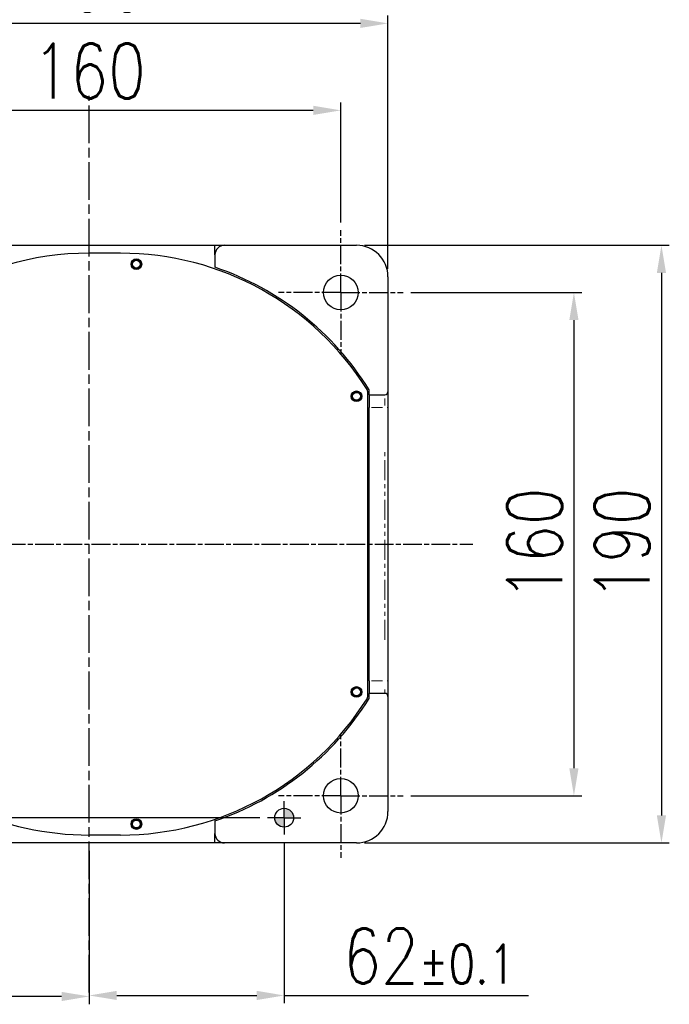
# Model space of a CAD drawing. Header units: millimetres. Extents: x 0 to 7327, y -11399 to -6123.
# Tile 81 of 87: x 5107 to 5521, y -10242 to -9616. Entities that reach past the tile are written whole.
import ezdxf

# ---------------------------------------------------------------- set-up
doc = ezdxf.new("R2010")
doc.units = ezdxf.units.MM
for name, pattern in [('AM_ISO08W050', [18, 12, -1.5, 3, -1.5]), ('AM_ISO08W050x2', [9, 6, -0.75, 1.5, -0.75]), ('SLD-가상선(이점쇄선)', [12.7, 6.35, -1.27, 1.27, -1.27, 1.27, -1.27]), ('SLD-실선', [0])]:
    doc.linetypes.add(name, pattern=pattern)
for name, color, linetype, lineweight in [('AM_5', 3, 'Continuous', 25), ('AM_7', 4, 'AM_ISO08W050', 25), ('AM_8', 1, 'Continuous', 25), ('LineThick', 7, 'Continuous', 30)]:
    doc.layers.add(name, color=color, linetype=linetype, lineweight=lineweight)
doc.styles.add('HHI_Dims', font='simplex.shx', dxfattribs={"width": 0.8, "bigfont": 'whgtxt.shx'})
doc.dimstyles.new('HHI_Standard$0', dxfattribs={"dimtxt": 3.5, "dimasz": 3.5, "dimexe": 1, "dimexo": 1, "dimgap": 1.5, "dimtad": 1, "dimdec": 0, "dimdsep": 46, "dimtxsty": 'HHI_Dims', "dimcen": 0, "dimclrd": 1, "dimclre": 1, "dimclrt": 1, "dimadec": 3, "dimazin": 2, "dimtp": 0.1, "dimtm": 0.1, "dimtfac": 0.65, "dimtdec": 0, "dimtmove": 0, "dimatfit": 3, "dimldrblk": 'OPEN30', "dimfxl": 1, "dimlwd": -1, "dimlwe": -1, "dimarcsym": 1})

# ---------------------------------------------------------------- blocks, each defined once
blk = doc.blocks.new('A$C69AD30E5')
h = blk.add_hatch(color=1)
h.dxf.hatch_style = 1
h.paths.add_polyline_path([(439.69, 124.66), (439.69, 121.66), (442.69, 121.66, 0.414214)])
h.paths.add_polyline_path([(439.69, 121.66), (436.69, 121.66, 0.414214), (439.69, 118.66)])
at = {"color": 7, "linetype": 'SLD-실선', "lineweight": 25}
for p, q in [((337.69, 303.66), (417.69, 303.66)), ((387.69, 301.16), (377.69, 301.16)), ((417.69, 303.66), (420.69, 303.66)), ((417.69, 300.66), (417.69, 296.69)), ((420.69, 303.66), (462.69, 303.66)), ((472.69, 293.66), (472.69, 257.11)), ((466.19, 257.3), (466.19, 160.02)), ((466.69, 256.11), (466.69, 257.73)), ((472.69, 257.11), (472.69, 252.11)), ((466.69, 256.11), (471.69, 256.11)), ((466.69, 256.11), (466.69, 252.11)), ((466.69, 165.21), (466.69, 252.11)), ((472.69, 252.11), (472.69, 165.21)), ((466.69, 165.21), (466.69, 161.21)), ((472.69, 165.21), (472.69, 160.21)), ((466.69, 159.59), (466.69, 161.21)), ((471.69, 161.21), (466.69, 161.21)), ((472.69, 160.21), (472.69, 123.66)), ((417.69, 120.63), (417.69, 116.66)), ((387.69, 116.16), (377.69, 116.16)), ((417.69, 113.66), (337.69, 113.66)), ((420.69, 113.66), (417.69, 113.66)), ((462.69, 113.66), (420.69, 113.66))]:
    blk.add_line(p, q, dxfattribs=at)
at = {"color": 8, "linetype": 'SLD-가상선(이점쇄선)', "lineweight": 18}
for p, q in [((471.69, 252.71), (471.69, 254.94)), ((470.94, 252.11), (467.44, 252.11)), ((472.67, 252.11), (472.39, 252.11)), ((471.69, 178.24), (471.69, 239.07)), ((467.44, 165.21), (470.94, 165.21)), ((472.67, 165.21), (472.39, 165.21)), ((471.69, 161.27), (471.69, 162.38))]:
    blk.add_line(p, q, dxfattribs=at)
at = {"color": 7, "linetype": 'SLD-실선', "lineweight": 25}
for centre, radius in [((392.69, 297.66), 1.7), ((392.69, 297.66), 1.5), ((392.69, 297.66), 1.25), ((462.69, 255.66), 1.7), ((462.69, 255.66), 1.5), ((462.69, 255.66), 1.25), ((462.69, 161.66), 1.7), ((462.69, 161.66), 1.5), ((462.69, 161.66), 1.25), ((439.69, 121.66), 3), ((392.69, 119.66), 1.7), ((392.69, 119.66), 1.5), ((392.69, 119.66), 1.25)]:
    blk.add_circle(centre, radius, dxfattribs=at)
for centre, radius, start, end in [((377.69, 208.66), 92.5, 90, 155.6843), ((387.69, 208.66), 92.5, 32.1137, 90), ((420.69, 300.66), 3, 90, 180), ((462.69, 293.66), 10, 0, 90), ((387.69, 208.66), 93, 31.8468, 71.1809), ((465.19, 257.3), 1, 0, 32.1137), ((471.69, 257.11), 1, 270, 0), ((465.19, 160.02), 1, 327.8863, 0), ((471.69, 160.21), 1, 0, 90), ((387.69, 208.66), 92.5, 270, 327.8863), ((387.69, 208.66), 93, 288.8191, 328.1532), ((377.69, 208.66), 92.5, 220.3202, 270), ((462.69, 123.66), 10, 270, 0), ((420.69, 116.66), 3, 180, 270)]:
    blk.add_arc(centre, radius, start, end, dxfattribs=at)
for points, knots in [([(417.69, 300.66), (417.69, 301.38), (417.69, 302.11), (417.69, 302.96), (417.69, 303.21), (417.69, 303.47), (417.69, 303.54), (417.69, 303.63), (417.69, 303.66), (417.69, 303.66)], [0, 0, 0, 0, 0.5, 0.5, 0.75, 0.75, 0.875, 0.875, 1, 1, 1, 1]), ([(417.69, 113.66), (417.69, 113.66), (417.69, 113.68), (417.69, 113.78), (417.69, 113.85), (417.69, 114.11), (417.69, 114.35), (417.69, 114.92), (417.69, 115.25), (417.69, 115.93), (417.69, 116.3), (417.69, 116.66)], [0, 0, 0, 0, 0.125, 0.125, 0.25, 0.25, 0.5, 0.5, 0.75, 0.75, 1, 1, 1, 1])]:
    blk.add_open_spline(points, degree=3, knots=knots, dxfattribs=at)
at = {"layer": 'AM_7'}
blk.add_line((377.69, 66.12), (377.69, 351.2), dxfattribs=at)
at = {"layer": 'AM_7', "linetype": 'AM_ISO08W050x2'}
for p, q in [((457.69, 288.66), (457.69, 308.45)), ((457.69, 288.66), (437.9, 288.66)), ((457.69, 288.66), (477.48, 288.66)), ((457.69, 288.66), (457.69, 268.87)), ((180.48, 208.66), (499.69, 208.66)), ((457.69, 128.66), (457.69, 148.45)), ((457.69, 128.66), (437.9, 128.66)), ((457.69, 128.66), (477.48, 128.66)), ((457.69, 128.66), (457.69, 108.87)), ((439.69, 121.66), (439.69, 126.94)), ((439.69, 121.66), (434.41, 121.66)), ((439.69, 121.66), (444.97, 121.66)), ((439.69, 121.66), (439.69, 116.38))]:
    blk.add_line(p, q, dxfattribs=at)
at = {"layer": 'LineThick'}
for centre in [(457.69, 288.66), (457.69, 128.66)]:
    blk.add_circle(centre, 5.5, dxfattribs=at)
blk = doc.blocks.new('*D91')
at = {"layer": 'AM_8', "color": 1, "transparency": 16777216}
for p, q in [((5356.23, -9789.55), (5464.86, -9789.55)), ((5459.86, -9807.05), (5459.86, -10092.05)), ((5356.23, -10109.55), (5464.86, -10109.55))]:
    blk.add_line(p, q, dxfattribs=at)
for points in [[(5456.94, -9807.05), (5462.78, -9807.05), (5459.86, -9789.55)], [(5456.94, -10092.05), (5462.78, -10092.05), (5459.86, -10109.55)]]:
    blk.add_solid(points, dxfattribs=at)
at = {"layer": 'Defpoints', "color": 0, "transparency": 16777216}
for p in [(5351.23, -9789.55), (5351.23, -10109.55), (5459.86, -10109.55)]:
    blk.add_point(p, dxfattribs=at)
at = {"layer": 'AM_8', "color": 1, "transparency": 16777216, "insert": (5434.86, -9949.55), "char_height": 35, "attachment_point": 5, "rotation": 90, "style": 'HHI_Dims'}
blk.add_mtext('160', dxfattribs=at)
blk = doc.blocks.new('_Open30')
at = {"color": 0, "linetype": 'ByBlock', "lineweight": -2}
for p, q in [((-1, 0.268), (0, 0)), ((0, 0), (-1, -0.268)), ((0, 0), (-1, 0))]:
    blk.add_line(p, q, dxfattribs=at)
blk = doc.blocks.new('*D92')
at = {"layer": 'AM_8', "color": 1, "transparency": 16777216}
for p, q in [((4991.65, -9744.97), (4991.65, -9668.72)), ((5311.65, -9744.97), (5311.65, -9668.72)), ((5294.15, -9673.72), (5009.15, -9673.72))]:
    blk.add_line(p, q, dxfattribs=at)
for points in [[(5009.15, -9670.8), (5009.15, -9676.63), (4991.65, -9673.72)], [(5294.15, -9670.8), (5294.15, -9676.63), (5311.65, -9673.72)]]:
    blk.add_solid(points, dxfattribs=at)
at = {"layer": 'Defpoints', "color": 0, "transparency": 16777216}
for p in [(4991.65, -9673.72), (4991.65, -9749.97), (5311.65, -9749.97)]:
    blk.add_point(p, dxfattribs=at)
at = {"layer": 'AM_8', "color": 1, "transparency": 16777216, "insert": (5151.65, -9648.72), "char_height": 35, "attachment_point": 5, "style": 'HHI_Dims'}
blk.add_mtext('160', dxfattribs=at)
blk = doc.blocks.new('*D93')
at = {"layer": 'AM_8', "color": 1, "transparency": 16777216}
for p, q in [((4961.65, -9774.55), (4961.65, -9613.41)), ((5341.65, -9774.55), (5341.65, -9613.41)), ((5324.15, -9618.41), (4979.15, -9618.41))]:
    blk.add_line(p, q, dxfattribs=at)
for points in [[(4979.15, -9615.49), (4979.15, -9621.32), (4961.65, -9618.41)], [(5324.15, -9615.49), (5324.15, -9621.32), (5341.65, -9618.41)]]:
    blk.add_solid(points, dxfattribs=at)
at = {"layer": 'Defpoints', "color": 0, "transparency": 16777216}
for p in [(4961.65, -9618.41), (4961.65, -9779.55), (5341.65, -9779.55)]:
    blk.add_point(p, dxfattribs=at)
at = {"layer": 'AM_8', "color": 1, "transparency": 16777216, "insert": (5151.65, -9593.41), "char_height": 35, "attachment_point": 5, "style": 'HHI_Dims'}
blk.add_mtext('190', dxfattribs=at)
blk = doc.blocks.new('*D94')
at = {"layer": 'AM_8', "color": 1, "transparency": 16777216}
for p, q in [((5326.65, -9759.55), (5520.52, -9759.55)), ((5515.52, -9777.05), (5515.52, -10122.05)), ((5326.65, -10139.55), (5520.52, -10139.55))]:
    blk.add_line(p, q, dxfattribs=at)
for points in [[(5512.6, -9777.05), (5518.43, -9777.05), (5515.52, -9759.55)], [(5512.6, -10122.05), (5518.43, -10122.05), (5515.52, -10139.55)]]:
    blk.add_solid(points, dxfattribs=at)
at = {"layer": 'Defpoints', "color": 0, "transparency": 16777216}
for p in [(5321.65, -9759.55), (5321.65, -10139.55), (5515.52, -10139.55)]:
    blk.add_point(p, dxfattribs=at)
at = {"layer": 'AM_8', "color": 1, "transparency": 16777216, "insert": (5490.52, -9949.55), "char_height": 35, "attachment_point": 5, "rotation": 90, "style": 'HHI_Dims'}
blk.add_mtext('190', dxfattribs=at)
blk = doc.blocks.new('*D88')
at = {"layer": 'AM_5', "color": 1, "transparency": 16777216}
for p, q in [((5027.65, -9791.11), (5027.65, -10242.19)), ((5027.65, -10237.19), (4883.34, -10237.19)), ((5134.15, -10237.19), (5045.15, -10237.19)), ((5151.65, -10239.63), (5151.65, -10242.19))]:
    blk.add_line(p, q, dxfattribs=at)
for points in [[(5045.15, -10234.28), (5045.15, -10240.11), (5027.65, -10237.19)], [(5134.15, -10234.28), (5134.15, -10240.11), (5151.65, -10237.19)]]:
    blk.add_solid(points, dxfattribs=at)
at = {"layer": 'Defpoints', "color": 0, "transparency": 16777216}
for p in [(5027.65, -9786.11), (5151.65, -10234.63), (5151.65, -10237.19)]:
    blk.add_point(p, dxfattribs=at)
at = {"layer": 'AM_5', "color": 1, "transparency": 16777216, "insert": (4946.38, -10212.19), "char_height": 35, "attachment_point": 5, "style": 'HHI_Dims'}
blk.add_mtext('62{}{\\H0.71x;\\C3;%%p0.1}', dxfattribs=at)
blk = doc.blocks.new('*D89')
at = {"layer": 'AM_5', "color": 1, "transparency": 16777216}
for p, q in [((5275.65, -10139.11), (5275.65, -10241.56)), ((5151.65, -10144.55), (5151.65, -10241.56)), ((5169.15, -10236.56), (5258.15, -10236.56)), ((5275.65, -10236.56), (5431.02, -10236.56))]:
    blk.add_line(p, q, dxfattribs=at)
for points in [[(5169.15, -10233.64), (5169.15, -10239.47), (5151.65, -10236.56)], [(5258.15, -10233.64), (5258.15, -10239.47), (5275.65, -10236.56)]]:
    blk.add_solid(points, dxfattribs=at)
at = {"layer": 'Defpoints', "color": 0, "transparency": 16777216}
for p in [(5275.65, -10134.11), (5151.65, -10139.55), (5151.65, -10236.56)]:
    blk.add_point(p, dxfattribs=at)
at = {"layer": 'AM_5', "color": 1, "transparency": 16777216, "insert": (5367.98, -10211.56), "char_height": 35, "attachment_point": 5, "style": 'HHI_Dims'}
blk.add_mtext('62{}{\\H0.71x;\\C3;%%p0.1}', dxfattribs=at)
blk = doc.blocks.new('*D90')
at = {"layer": 'AM_5', "color": 1, "transparency": 16777216}
for p, q in [((4752.24, -9949.54), (4737.91, -9949.54)), ((4742.91, -10106.05), (4742.91, -9967.04)), ((5260.09, -10123.55), (4737.91, -10123.55))]:
    blk.add_line(p, q, dxfattribs=at)
for points in [[(4739.99, -9967.04), (4745.82, -9967.04), (4742.91, -9949.54)], [(4739.99, -10106.05), (4745.82, -10106.05), (4742.91, -10123.55)]]:
    blk.add_solid(points, dxfattribs=at)
at = {"layer": 'Defpoints', "color": 0, "transparency": 16777216}
for p in [(4742.91, -9949.54), (4757.24, -9949.54), (5265.09, -10123.55)]:
    blk.add_point(p, dxfattribs=at)
at = {"layer": 'AM_5', "color": 1, "transparency": 16777216, "insert": (4717.91, -10036.55), "char_height": 35, "attachment_point": 5, "rotation": 90, "style": 'HHI_Dims'}
blk.add_mtext('87{}{\\H0.71x;\\C3;%%p0.1}', dxfattribs=at)

msp = doc.modelspace()

# ---------------------------------------------------------------- block references
at = {"color": 1, "xscale": 2, "yscale": 2, "zscale": 2}
msp.add_blockref('A$C69AD30E5', (4396.27, -10366.87), dxfattribs=at)

# ---------------------------------------------------------------- dimensions: what is measured, and where the dimension line sits
at = {"layer": 'AM_5', "color": 1}
for base, p1, p2, picture, middle in [((5151.65, -10237.19), (5027.65, -9786.11), (5151.65, -10234.63), '*D88', (4946.38, -10237.19)), ((5151.65, -10236.56), (5275.65, -10134.11), (5151.65, -10139.55), '*D89', (5367.98, -10236.56))]:
    dim = msp.add_linear_dim(base=base, p1=p1, p2=p2, text='<>{}{\\H0.71x;\\C3;%%p0.1}', dimstyle='HHI_Standard$0', override={"dimscale": 5, "dimtxt": 7, "dimlfac": 0.5, "dimtp": 0.1, "dimtm": 0.1, "dimtdec": 1, "dimtzin": 8}, dxfattribs=at)
    dim.commit()
    dim.dimension.update_dxf_attribs({"geometry": picture, "text_midpoint": middle, "dimtype": 160})
dim = msp.add_linear_dim(base=(4742.91, -9949.54), p1=(5265.09, -10123.55), p2=(4757.24, -9949.54), angle=90, text='<>{}{\\H0.71x;\\C3;%%p0.1}', dimstyle='HHI_Standard$0', override={"dimscale": 5, "dimtxt": 7, "dimlfac": 0.5, "dimtp": 0.1, "dimtm": 0.1, "dimtdec": 1, "dimtzin": 8}, dxfattribs=at)
dim.commit()
dim.dimension.update_dxf_attribs({"geometry": '*D90', "text_midpoint": (4742.91, -10036.55), "dimtype": 160})
at = {"layer": 'AM_8'}
for base, p1, p2, picture, middle in [((4961.65, -9618.41), (5341.65, -9779.55), (4961.65, -9779.55), '*D93', (5151.65, -9593.41)), ((4991.65, -9673.72), (5311.65, -9749.97), (4991.65, -9749.97), '*D92', (5151.65, -9648.72))]:
    dim = msp.add_linear_dim(base=base, p1=p1, p2=p2, dimstyle='HHI_Standard$0', override={"dimscale": 5, "dimtxt": 7, "dimlfac": 0.5}, dxfattribs=at)
    dim.commit()
    dim.dimension.update_dxf_attribs({"geometry": picture, "text_midpoint": middle})
for base, p1, p2, picture, middle in [((5515.52, -10139.55), (5321.65, -9759.55), (5321.65, -10139.55), '*D94', (5515.52, -9949.55)), ((5459.86, -10109.55), (5351.23, -9789.55), (5351.23, -10109.55), '*D91', (5459.86, -9949.55))]:
    dim = msp.add_linear_dim(base=base, p1=p1, p2=p2, angle=90, dimstyle='HHI_Standard$0', override={"dimscale": 5, "dimtxt": 7, "dimlfac": 0.5}, dxfattribs=at)
    dim.commit()
    dim.dimension.update_dxf_attribs({"geometry": picture, "text_midpoint": middle, "dimtype": 160})

doc.saveas('drawing.dxf')
